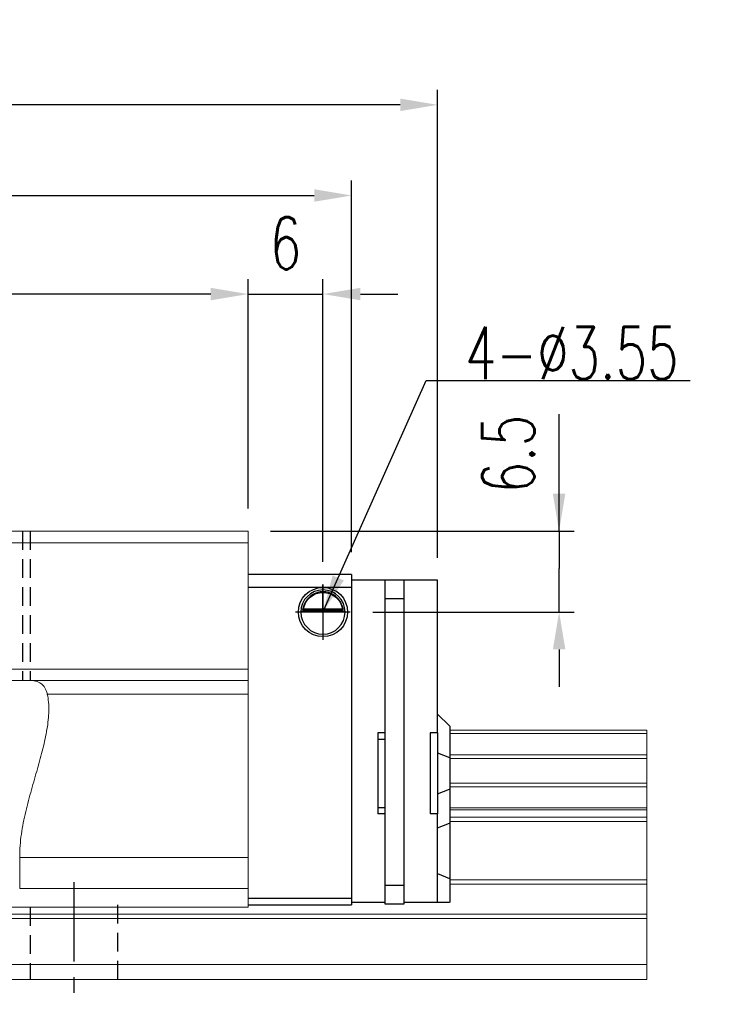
# Model space of a CAD drawing. Header units: millimetres. Extents: x 17 to 344, y 90 to 204.
# Tile 55 of 55: x 288 to 344, y 108 to 188. Entities that reach past the tile are written whole.
import ezdxf

# ---------------------------------------------------------------- set-up
doc = ezdxf.new("R2010")
doc.units = ezdxf.units.MM
doc.header["$PDSIZE"] = -1
doc.linetypes.add('CENTER', pattern=[10.16, 6.35, -1.27, 1.27, -1.27])
doc.linetypes.add('DASHED', pattern=[0.75, 0.5, -0.25])
for name, color, linetype in [('2', 7, 'Continuous'), ('CL', 1, 'CENTER'), ('DIM', 4, 'Continuous'), ('HID', 2, 'DASHED'), ('OUT', 3, 'Continuous')]:
    doc.layers.add(name, color=color, linetype=linetype)
doc.styles.add('DIM-7', font='SIMPLEX.shx', dxfattribs={"width": 0.7, "bigfont": 'chineset.shx'})
doc.dimstyles.new('CNS', dxfattribs={"dimtxt": 3.5, "dimasz": 2.5, "dimexe": 1, "dimexo": 1.5, "dimgap": 0.09, "dimtad": 0, "dimdsep": 46, "dimtxsty": 'DIM-7', "dimcen": 0.09, "dimclrd": 1, "dimclre": 1, "dimclrt": 4, "dimadec": 0, "dimazin": 0, "dimtfac": 1, "dimtix": 1, "dimtmove": 2, "dimatfit": 3, "dimfxl": 1, "dimtvp": 0.971429, "dimtolj": 1, "dimarcsym": 0})

# ---------------------------------------------------------------- blocks, each defined once
blk = doc.blocks.new('*D9')
at = {"layer": 'DEFPOINTS', "color": 0, "transparency": 16777216}
for p in [(217.988, 165.482), (217.988, 146.452), (305.988, 146.452)]:
    blk.add_point(p, dxfattribs=at)
at = {"layer": 'DIM', "color": 7, "lineweight": -2, "transparency": 16777216}
for p, q in [((217.988, 148.252), (217.988, 166.682)), ((305.988, 148.252), (305.988, 166.682)), ((302.988, 165.482), (220.988, 165.482))]:
    blk.add_line(p, q, dxfattribs=at)
at = {"layer": 'DIM', "color": 7, "transparency": 16777216}
for points in [[(220.988, 165.982), (220.988, 164.982), (217.988, 165.482)], [(302.988, 165.982), (302.988, 164.982), (305.988, 165.482)]]:
    blk.add_solid(points, dxfattribs=at)
at = {"layer": 'DIM', "color": 7, "transparency": 16777216, "insert": (261.988, 169.562), "char_height": 4.2, "attachment_point": 5, "style": 'DIM-7'}
blk.add_mtext('\\A1;88', dxfattribs=at)
blk = doc.blocks.new('*D10')
at = {"layer": 'DEFPOINTS', "color": 0, "transparency": 16777216}
for p in [(202.788, 180.677), (202.788, 142.502), (321.188, 142.502)]:
    blk.add_point(p, dxfattribs=at)
at = {"layer": 'DIM', "color": 7, "lineweight": -2, "transparency": 16777216}
for p, q in [((202.788, 144.302), (202.788, 181.877)), ((321.188, 144.302), (321.188, 181.877)), ((318.188, 180.677), (205.788, 180.677))]:
    blk.add_line(p, q, dxfattribs=at)
at = {"layer": 'DIM', "color": 7, "transparency": 16777216}
for points in [[(205.788, 181.177), (205.788, 180.177), (202.788, 180.677)], [(318.188, 181.177), (318.188, 180.177), (321.188, 180.677)]]:
    blk.add_solid(points, dxfattribs=at)
at = {"layer": 'DIM', "color": 7, "transparency": 16777216, "insert": (261.988, 184.757), "char_height": 4.2, "attachment_point": 5, "style": 'DIM-7'}
blk.add_mtext('\\A1;118.4', dxfattribs=at)
blk = doc.blocks.new('*D12')
at = {"layer": 'DEFPOINTS', "color": 0, "transparency": 16777216}
for p in [(305.988, 146.452), (314.178, 139.952), (330.936, 139.952)]:
    blk.add_point(p, dxfattribs=at)
at = {"layer": 'DIM', "color": 7, "lineweight": -2, "transparency": 16777216}
for p, q in [((330.936, 146.452), (330.936, 155.828)), ((330.936, 149.452), (330.936, 152.452)), ((307.788, 146.452), (332.136, 146.452)), ((330.936, 146.452), (330.936, 143.452)), ((330.936, 142.952), (330.936, 143.452)), ((330.936, 139.952), (330.936, 142.952)), ((315.978, 139.952), (332.136, 139.952)), ((330.936, 136.952), (330.936, 133.952))]:
    blk.add_line(p, q, dxfattribs=at)
at = {"layer": 'DIM', "color": 7, "transparency": 16777216}
for points in [[(330.436, 149.452), (331.436, 149.452), (330.936, 146.452)], [(330.436, 136.952), (331.436, 136.952), (330.936, 139.952)]]:
    blk.add_solid(points, dxfattribs=at)
at = {"layer": 'DIM', "color": 7, "transparency": 16777216, "insert": (326.856, 152.64), "char_height": 4.2, "attachment_point": 5, "rotation": 90, "style": 'DIM-7'}
blk.add_mtext('\\A1;6.5', dxfattribs=at)
blk = doc.blocks.new('*D18')
at = {"layer": 'DEFPOINTS', "color": 0, "transparency": 16777216}
for p in [(314.288, 173.397), (209.688, 142.952), (314.288, 142.952)]:
    blk.add_point(p, dxfattribs=at)
at = {"layer": 'DIM', "color": 7, "lineweight": -2, "transparency": 16777216}
for p, q in [((209.688, 144.752), (209.688, 174.597)), ((314.288, 144.752), (314.288, 174.597)), ((212.688, 173.397), (311.288, 173.397))]:
    blk.add_line(p, q, dxfattribs=at)
at = {"layer": 'DIM', "color": 7, "transparency": 16777216}
for points in [[(212.688, 173.897), (212.688, 172.897), (209.688, 173.397)], [(311.288, 173.897), (311.288, 172.897), (314.288, 173.397)]]:
    blk.add_solid(points, dxfattribs=at)
at = {"layer": 'DIM', "color": 7, "transparency": 16777216, "insert": (261.988, 177.477), "char_height": 4.2, "attachment_point": 5, "style": 'DIM-7'}
blk.add_mtext('\\A1;104.6', dxfattribs=at)
blk = doc.blocks.new('*D43')
at = {"layer": 'DEFPOINTS', "color": 0, "transparency": 16777216}
for p in [(311.988, 165.482), (305.988, 146.452), (311.988, 142.174)]:
    blk.add_point(p, dxfattribs=at)
at = {"layer": 'DIM', "color": 7, "lineweight": -2, "transparency": 16777216}
for p, q in [((305.988, 148.252), (305.988, 166.682)), ((311.988, 143.974), (311.988, 166.682)), ((302.988, 165.482), (299.988, 165.482)), ((305.988, 165.482), (311.988, 165.482)), ((314.988, 165.482), (317.988, 165.482))]:
    blk.add_line(p, q, dxfattribs=at)
at = {"layer": 'DIM', "color": 7, "transparency": 16777216}
for points in [[(302.988, 165.982), (302.988, 164.982), (305.988, 165.482)], [(314.988, 165.982), (314.988, 164.982), (311.988, 165.482)]]:
    blk.add_solid(points, dxfattribs=at)
at = {"layer": 'DIM', "color": 7, "transparency": 16777216, "insert": (308.988, 169.562), "char_height": 4.2, "attachment_point": 5, "style": 'DIM-7'}
blk.add_mtext('\\A1;6', dxfattribs=at)

msp = doc.modelspace()

# ---------------------------------------------------------------- linework, layer by layer
at = {"layer": '2', "color": 0, "linetype": 'Continuous'}
for p, q in [((314.288, 142.952), (305.988, 142.952)), ((314.288, 142.952), (314.288, 141.752)), ((316.988, 142.502), (314.288, 142.502)), ((318.488, 142.502), (316.988, 142.502)), ((316.988, 116.502), (316.988, 142.502)), ((321.188, 142.502), (318.488, 142.502)), ((318.488, 142.502), (318.488, 116.502)), ((321.188, 130.252), (321.188, 142.502)), ((305.988, 141.944), (314.288, 141.944)), ((314.288, 141.752), (314.288, 116.452)), ((318.488, 141.002), (316.988, 141.002)), ((313.762, 140.002), (310.214, 140.002)), ((310.356, 140.135), (313.62, 140.135)), ((310.433, 140.202), (313.543, 140.202)), ((321.188, 131.752), (322.138, 130.802)), ((322.188, 130.752), (322.138, 130.802)), ((322.188, 128.248), (322.188, 130.752)), ((316.388, 130.252), (316.388, 123.752)), ((316.988, 130.252), (316.388, 130.252)), ((316.388, 129.752), (316.988, 129.752)), ((320.588, 130.252), (320.588, 123.752)), ((321.188, 130.252), (320.588, 130.252)), ((321.188, 130.252), (321.188, 123.752)), ((321.188, 128.642), (322.138, 128.268)), ((322.188, 128.248), (322.138, 128.268)), ((322.188, 125.756), (322.188, 128.248)), ((321.188, 125.362), (322.138, 125.736)), ((322.188, 125.756), (322.138, 125.736)), ((322.188, 123.021), (322.188, 125.756)), ((316.388, 124.252), (316.988, 124.252)), ((316.988, 123.752), (316.388, 123.752)), ((321.188, 123.752), (320.588, 123.752)), ((321.188, 118.209), (321.188, 123.752)), ((321.188, 122.627), (322.138, 123.001)), ((322.188, 123.021), (322.138, 123.001)), ((322.188, 118.542), (322.188, 123.021)), ((321.188, 118.956), (322.138, 118.563)), ((318.488, 118.002), (316.988, 118.002)), ((321.188, 117.856), (321.188, 118.209)), ((321.188, 116.799), (321.188, 117.856)), ((322.188, 118.542), (322.138, 118.563)), ((322.188, 116.652), (322.188, 118.542)), ((305.987, 116.452), (314.288, 116.452)), ((314.288, 116.952), (305.988, 116.952)), ((314.288, 116.652), (316.988, 116.652)), ((318.488, 116.502), (316.988, 116.502)), ((318.488, 116.652), (321.188, 116.652)), ((321.188, 116.652), (321.188, 116.799)), ((321.188, 116.652), (322.138, 116.652)), ((322.188, 116.652), (322.138, 116.652))]:
    msp.add_line(p, q, dxfattribs=at)
at = {"layer": '2', "color": 0, "linetype": 'Continuous', "extrusion": (0, 0, -1)}
for radius, start, end in [(1.975, 270, 90), (1.575, 9.1332, 90), (1.975, 90, 270), (1.575, 90, 170.8668)]:
    msp.add_arc((-311.988, 139.952), radius, start, end, dxfattribs=at)
at = {"layer": '2', "color": 0, "linetype": 'Continuous'}
for start, end in [(90, 270), (270, 90)]:
    msp.add_arc((311.988, 139.952), 1.775, start, end, dxfattribs=at)
for points, knots in [([(311.988, 141.583), (311.837, 141.583), (311.684, 141.56), (311.367, 141.463), (311.202, 141.38), (310.931, 141.181), (310.817, 141.071), (310.645, 140.851), (310.579, 140.744), (310.473, 140.53), (310.432, 140.42), (310.383, 140.254), (310.368, 140.191), (310.356, 140.135)], [0, 0, 0, 0, 0.183798, 0.183798, 0.410489, 0.410489, 0.600027, 0.600027, 0.749109, 0.749109, 0.899192, 0.899192, 1, 1, 1, 1]), ([(313.62, 140.135), (313.604, 140.211), (313.582, 140.301), (313.518, 140.49), (313.476, 140.592), (313.371, 140.788), (313.307, 140.884), (313.135, 141.096), (313.017, 141.206), (312.757, 141.387), (312.613, 141.459), (312.31, 141.557), (312.148, 141.583), (311.988, 141.583)], [0, 0, 0, 0, 0.137686, 0.137686, 0.275472, 0.275472, 0.412356, 0.412356, 0.606431, 0.606431, 0.804639, 0.804639, 1, 1, 1, 1])]:
    msp.add_open_spline(points, degree=3, knots=knots, dxfattribs=at)
for points in [[(310.433, 140.202), (310.407, 140.18), (310.382, 140.157), (310.356, 140.135)], [(313.62, 140.135), (313.594, 140.157), (313.569, 140.18), (313.543, 140.202)]]:
    msp.add_open_spline(points, degree=3, dxfattribs=at)
at = {"layer": 'CL', "color": 0}
for p, q in [((311.988, 142.174), (311.988, 137.715)), ((314.178, 139.952), (311.988, 139.952)), ((291.988, 118.252), (291.988, 108.452))]:
    msp.add_line(p, q, dxfattribs=at)
at = {"layer": 'DIM', "color": 0}
for q in [(311.988, 142.174), (309.794, 139.952)]:
    msp.add_line((311.988, 139.952), q, dxfattribs=at)
at = {"layer": 'HID', "color": 0, "ltscale": 3}
for p, q in [((287.888, 146.452), (287.888, 134.452)), ((288.488, 146.452), (288.488, 134.452)), ((288.488, 116.252), (288.488, 110.452)), ((295.488, 116.452), (295.488, 110.452))]:
    msp.add_line(p, q, dxfattribs=at)
at = {"layer": 'OUT', "color": 0, "linetype": 'Continuous', "lineweight": 15}
for p, q in [((305.988, 146.452), (217.988, 146.452)), ((305.988, 146.452), (305.988, 116.252)), ((217.988, 145.502), (305.988, 145.502)), ((217.988, 135.352), (305.988, 135.352)), ((217.988, 134.452), (305.988, 134.452)), ((289.862, 133.366), (305.988, 133.366)), ((337.988, 130.452), (322.188, 130.452)), ((337.988, 130.452), (337.988, 130.196)), ((337.988, 130.196), (322.188, 130.196)), ((337.988, 130.196), (337.988, 128.486)), ((337.988, 128.486), (322.188, 128.486)), ((337.988, 128.192), (322.188, 128.192)), ((337.988, 128.486), (337.988, 128.192)), ((337.988, 128.192), (337.988, 126.212)), ((337.988, 126.212), (322.188, 126.212)), ((337.988, 125.917), (322.188, 125.917)), ((337.988, 126.212), (337.988, 125.917)), ((337.988, 125.917), (337.988, 124.237)), ((337.988, 124.237), (322.188, 124.237)), ((337.988, 124.237), (337.988, 124.073)), ((337.988, 124.073), (322.188, 124.073)), ((337.988, 123.479), (322.188, 123.479)), ((337.988, 124.073), (337.988, 123.479)), ((337.988, 123.479), (337.988, 123.125)), ((337.988, 123.125), (322.188, 123.125)), ((337.988, 123.125), (337.988, 118.459)), ((287.65, 117.752), (287.65, 120.252)), ((287.65, 120.252), (305.988, 120.252)), ((337.988, 118.459), (322.188, 118.455)), ((337.988, 118.106), (322.188, 118.106)), ((337.988, 118.459), (337.988, 118.106)), ((337.988, 118.106), (337.988, 115.699)), ((287.65, 117.752), (305.988, 117.752)), ((217.988, 116.252), (305.988, 116.252)), ((337.988, 115.699), (189.562, 115.699)), ((337.988, 115.699), (337.988, 115.345)), ((317.988, 115.345), (189.508, 115.345)), ((337.988, 115.345), (317.988, 115.345)), ((337.988, 115.345), (337.988, 111.652)), ((337.988, 111.652), (188.385, 111.652)), ((337.988, 111.652), (337.988, 110.452)), ((317.988, 110.452), (151.988, 110.452)), ((337.988, 110.452), (317.988, 110.452))]:
    msp.add_line(p, q, dxfattribs=at)
for points, knots in [([(289.862, 133.366), (289.84, 133.463), (289.813, 133.555), (289.75, 133.724), (289.714, 133.801), (289.632, 133.942), (289.585, 134.006), (289.481, 134.121), (289.422, 134.172), (289.232, 134.302), (289.085, 134.362), (288.747, 134.437), (288.559, 134.452), (288.356, 134.452)], [0, 0, 0, 0, 0.125, 0.125, 0.25, 0.25, 0.375, 0.375, 0.5, 0.5, 0.75, 0.75, 1, 1, 1, 1]), ([(287.65, 120.252), (287.65, 120.564), (287.662, 120.879), (287.708, 121.502), (287.741, 121.811), (287.869, 122.729), (287.99, 123.33), (288.27, 124.518), (288.43, 125.106), (288.753, 126.252), (288.917, 126.811), (289.23, 127.91), (289.378, 128.448), (289.641, 129.507), (289.755, 130.03), (289.924, 131.051), (289.977, 131.542), (289.991, 132.25), (289.985, 132.481), (289.945, 132.934), (289.911, 133.155), (289.862, 133.366)], [0, 0, 0, 0, 0.0625, 0.0625, 0.125, 0.125, 0.25, 0.25, 0.375, 0.375, 0.5, 0.5, 0.625, 0.625, 0.75, 0.75, 0.875, 0.875, 0.9375, 0.9375, 1, 1, 1, 1])]:
    msp.add_open_spline(points, degree=3, knots=knots, dxfattribs=at)

# ---------------------------------------------------------------- texts
at = {"layer": 'DIM', "color": 0, "insert": (323.383, 158.643), "char_height": 4.2, "attachment_point": 7, "style": 'DIM-7'}
msp.add_mtext('\\A1;4-%%C3.55', dxfattribs=at)

# ---------------------------------------------------------------- dimensions: what is measured, and where the dimension line sits
at = {"layer": 'DIM', "color": 0}
for base, p1, p2, picture, middle in [((202.788, 180.677), (321.188, 142.502), (202.788, 142.502), '*D10', (261.988, 184.757)), ((314.288, 173.397), (209.688, 142.952), (314.288, 142.952), '*D18', (261.988, 177.477)), ((217.988, 165.482), (305.988, 146.452), (217.988, 146.452), '*D9', (261.988, 169.562))]:
    dim = msp.add_linear_dim(base=base, p1=p1, p2=p2, dimstyle='CNS', override={"dimscale": 1.2, "dimclrd": 7, "dimclre": 7, "dimclrt": 7}, dxfattribs=at)
    dim.commit()
    dim.dimension.update_dxf_attribs({"geometry": picture, "text_midpoint": middle})
dim = msp.add_linear_dim(base=(311.988, 165.482), p1=(305.988, 146.452), p2=(311.988, 142.174), angle=0, dimstyle='CNS', override={"dimscale": 1.2, "dimclrd": 7, "dimclre": 7, "dimclrt": 7}, dxfattribs=at)
dim.commit()
dim.dimension.update_dxf_attribs({"geometry": '*D43', "text_midpoint": (308.988, 169.562)})
dim = msp.add_linear_dim(base=(330.936, 139.952), p1=(305.988, 146.452), p2=(314.178, 139.952), angle=90, dimstyle='CNS', override={"dimscale": 1.2, "dimclrd": 7, "dimclre": 7, "dimclrt": 7, "dimtmove": 0}, dxfattribs=at)
dim.commit()
dim.dimension.update_dxf_attribs({"geometry": '*D12', "text_midpoint": (330.936, 152.64), "dimtype": 160})

# ---------------------------------------------------------------- leaders
at = {"layer": 'DIM', "color": 0, "annotation_type": 0, "has_hookline": 1, "hookline_direction": 0, "text_width": 18.06}
msp.add_leader([(311.988, 139.952), (320.275, 158.535), (323.275, 158.535)], dimstyle='CNS', override={"dimscale": 1.2, "dimgap": 0.09, "dimtad": 1, "dimclrd": 7, "dimclre": 4}, dxfattribs=at)

doc.saveas('drawing.dxf')
